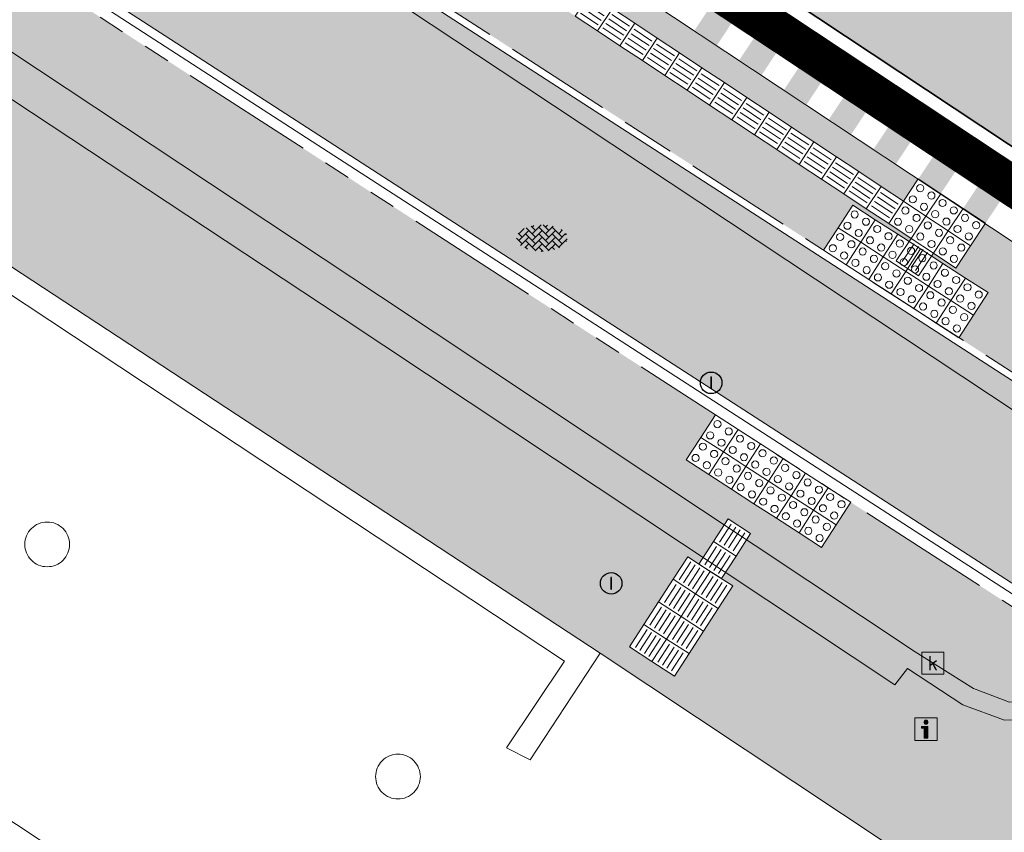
# Model space of a CAD drawing. Header units: metres. Extents: x 187916 to 189411, y 333285 to 334910.
# Tile 123 of 256: x 188312 to 188323, y 334463 to 334472. Entities that reach past the tile are written whole.
import ezdxf
from ezdxf.enums import TextEntityAlignment as Align

# ---------------------------------------------------------------- set-up
doc = ezdxf.new("R2010")
doc.units = ezdxf.units.M
doc.linetypes.add('VH-OPSLUITBAND_100X200', pattern=[16, 8, -2, 4, -2])
doc.linetypes.add('VH-TROTTOIRBAND_180-200', pattern=[20, 10, -2, 2, -2, 2, -2])
for name, color, linetype, lineweight in [('B-ME-IE-MEUBILAIR_WEGMEUBILAIR-S', 253, 'Continuous', 18), ('B-ME-IE-TERREINAFSCHEIDING_KUNSTMATIG_MUUR-G', 253, 'IE-TERREINAFSCHEIDING-KUNSTMATIG-DICHT', 18), ('B-ME-RI-HWA_KOLK-S', 253, 'Continuous', 25), ('B-ME-RI-PUT_INSPECTIE-S', 253, 'Continuous', 25), ('B-ME-VH-KANTOPSLUITING_ACHTERKANTBAND-G', 253, 'Continuous', 18), ('B-ME-VH-VERHARDING_ASFALT-G', 253, 'Continuous', 18), ('B-ME-VH-VERHARDING_BETONSTRAATSTEEN-G', 253, 'Continuous', 18), ('B-ME-VH-VERHARDING_BETONSTRAATSTEEN-S', 253, 'Continuous', 25), ('B-WE-OG-BEBOUWING-GV', 253, 'Continuous', 15), ('B-WE-OG-TERREIN_ERF-GV', 253, 'Continuous', 15), ('N-WE-VH-GOOT_TEGEL-G', 170, 'Continuous', 35), ('N-WE-VH-KANTOPSLUITING_OPSLUITBAND_80X200-G', 30, 'VH-OPSLUITBAND_100X200', 15), ('N-WE-VH-KANTOPSLUITING_PERRONBAND-G', 5, 'VH-TROTTOIRBAND_180-200', 25), ('N-WE-VH-KANTOPSLUITING_RIJWIELPADBAND_4-12 200-G', 94, 'VH-TROTTOIRBAND_180-200', 15), ('N-WE-VH-KANTOPSLUITING_VOORKANTBAND-G', 7, 'Continuous', 15), ('N-WE-VH-KANTVERHARDING_STREKLAAG_BSS-G', 60, 'Continuous', 18), ('N-WE-VH-OPENVERHARDING_TEGEL-G', 7, 'Continuous', 35), ('N-WE-VH-VERHARDING_ASFALT_RIJWEG-A', 251, 'Continuous', 18), ('N-WE-VH-VERHARDING_BETONSTRAATSTEEN-ROOD-A', 11, 'Continuous', 18), ('N-WE-VH-VERHARDING_TEGEL-A', 254, 'Continuous', 5), ('N-WE-VH-VERKEERSTEGEL-S', 7, 'Continuous', 0), ('N-WE-VH-VERKEERSTEGEL_GEEL-S', 40, 'Continuous', 0)]:
    doc.layers.add(name, color=color, linetype=linetype, lineweight=lineweight)
doc.layers.add('N-WE-VH-VERHARDING_STRAATBAKSTEEN_DF-A', color=7, linetype='Continuous', lineweight=18, true_color=0x713a38)
doc.styles.add('NLCS-ISO', font='NLCS-ISO.ttf')
doc.linetypes.add('IE-TERREINAFSCHEIDING-KUNSTMATIG-DICHT', pattern='A,8,-1,[82,NLCS.SHX,S=0.75,R=90,X=0,Y=0],-1', length=10)

# ---------------------------------------------------------------- blocks, each defined once
blk = doc.blocks.new('SRI-KOLK-SO')
at = {"color": 0, "linetype": 'ByBlock', "lineweight": 18}
blk.add_lwpolyline([(-1.125, -1.125), (1.125, -1.125), (1.125, 1.125), (-1.125, 1.125)], close=True, dxfattribs=at)
at = {"color": 0, "linetype": 'ByBlock', "lineweight": 18, "style": 'NLCS-ISO'}
blk.add_text('k', height=1.5, dxfattribs=at).set_placement((0, 0), align=Align.MIDDLE_CENTER)
blk = doc.blocks.new('SRI-PUT_INSPECTIE-SO')
blk.add_circle((0, -7.105427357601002e-14), 1.999999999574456)
at = {"style": 'NLCS-ISO'}
blk.add_text('I', height=2.5, dxfattribs=at).set_placement((-0.002795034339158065, -0.007140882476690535), align=Align.MIDDLE_CENTER)
blk = doc.blocks.new('SIE-WEG_VERKEERSBORD_INFORMATIE-SO')
at = {"linetype": 'ByBlock', "lineweight": 18}
h = blk.add_hatch(color=0, dxfattribs=at)
h.dxf.hatch_style = 1
h.paths.add_polyline_path([(0.31640625, 0.4893749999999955), (-0.8226562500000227, 0.4893749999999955), (-0.8226562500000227, 0.1940624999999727), (-0.31640625, 0.1940624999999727), (-0.31640625, -1.620000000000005), (0.31640625, -1.620000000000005)])
h = blk.add_hatch(color=0, dxfattribs=at)
h.dxf.hatch_style = 1
edge = h.paths.add_edge_path()
edge.add_arc((0, 1.246607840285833), 0.3733921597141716, 0, 360)
at = {"color": 0, "linetype": 'ByBlock', "lineweight": 18}
for points in [[(-2, -2), (2, -2), (2, 2), (-2, 2)], [(0.31640625, 0.4893749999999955), (-0.8226562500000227, 0.4893749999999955), (-0.8226562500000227, 0.1940624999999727), (-0.31640625, 0.1940624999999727), (-0.31640625, -1.620000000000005), (0.31640625, -1.620000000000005)]]:
    blk.add_lwpolyline(points, close=True, dxfattribs=at)
blk.add_circle((0, 1.246607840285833), 0.3733921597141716, dxfattribs=at)
blk = doc.blocks.new('SVH-BSS_KEIFORMAAT_KEPER-SO')
at = {"ltscale": 0.1}
for p, q in [((-2.477046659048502, 2.477046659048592), (-1.484924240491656, 1.484924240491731)), ((-2.227386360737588, 0.7424621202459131), (-0.2128896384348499, 2.756958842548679)), ((-2.227386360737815, 2.227386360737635), (-1.846044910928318, 2.608727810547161)), ((-0.7424621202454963, 2.227386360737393), (1.484924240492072, -2.321476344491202e-13)), ((0.2160084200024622, 2.753840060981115), (1.484924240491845, 1.484924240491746)), ((0.742462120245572, 2.227386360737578), (1.196639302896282, 2.681563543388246)), ((0.7424621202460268, 0.7424621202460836), (2.445993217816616, 2.445993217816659)), ((2.227386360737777, 2.22738636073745), (4.454772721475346, -1.753042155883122e-13)), ((-5.336050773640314, 0.881278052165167), (-4.454772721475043, -7.582823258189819e-14)), ((-5.197234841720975, 0.7424621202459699), (-4.025666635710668, 1.914030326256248)), ((-5.197234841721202, -0.7424621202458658), (-2.969848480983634, 1.48492424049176)), ((-4.812064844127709, -1.842216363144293), (-2.969848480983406, 3.785860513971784e-14)), ((-4.564991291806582, 1.595142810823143), (-4.454772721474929, 1.484924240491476)), ((-3.712310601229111, 0.7424621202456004), (-1.484924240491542, -1.484924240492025)), ((-3.597206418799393, 2.112282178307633), (-1.484924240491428, -2.747801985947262e-13)), ((-2.227386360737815, -0.7424621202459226), (-2.463584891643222e-13, 1.484924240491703)), ((-2.227386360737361, -2.227386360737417), (2.083888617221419e-13, 2.083888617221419e-13)), ((-0.7424621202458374, 0.7424621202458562), (1.484924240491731, -1.48492424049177)), ((0.7424621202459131, -0.7424621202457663), (2.969848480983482, 1.48492424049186)), ((0.7424621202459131, -2.227386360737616), (2.969848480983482, 9.43689570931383e-15)), ((2.227386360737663, 0.7424621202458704), (4.454772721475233, -1.484924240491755)), ((3.7123106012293, 0.7424621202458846), (4.50164561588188, 1.531797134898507)), ((3.7123106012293, -0.7424621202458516), (5.246882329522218, 0.7921096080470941)), ((4.221158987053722, 1.718537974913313), (4.45477272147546, 1.484924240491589)), ((5.197234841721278, 0.7424621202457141), (5.392160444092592, 0.5475365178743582)), ((-5.734817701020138, -0.2048792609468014), (-4.454772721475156, -1.484924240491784)), ((-3.894231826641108, -2.40930758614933), (-2.969848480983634, -1.484924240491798)), ((-3.712310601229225, -0.742462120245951), (-1.484924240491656, -2.969848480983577)), ((-1.594092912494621, -3.079017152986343), (9.470202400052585e-14, -1.484924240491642)), ((-0.74246212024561, -0.74246212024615), (1.484924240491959, -2.969848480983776)), ((1.364972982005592, -3.089799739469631), (2.969848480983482, -1.484924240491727)), ((2.227386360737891, -0.7424621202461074), (3.843627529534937, -2.358703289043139)), ((3.712310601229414, -2.227386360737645), (5.574234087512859, -0.3654628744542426)), ((5.197234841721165, -0.7424621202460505), (5.40549668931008, -0.950723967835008)), ((-3.712310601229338, -2.227386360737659), (-3.270758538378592, -2.668938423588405)), ((-0.7424621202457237, -2.227386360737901), (0.2141389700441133, -3.18398745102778)), ((-0.2171522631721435, -3.18700074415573), (9.470202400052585e-14, -2.969848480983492)), ((2.22738636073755, -2.227386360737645), (2.78091825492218, -2.780918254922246))]:
    blk.add_line(p, q, dxfattribs=at)
at = {"style": 'NLCS-ISO'}
blk.add_attdef('FORMAAT', text='', height=1.8, dxfattribs=at).set_placement((-5.834817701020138, -0.2150483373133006), align=Align.MIDDLE_RIGHT)
blk.add_attdef('KLEUR', text='', height=1.8, dxfattribs=at).set_placement((5.824648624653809, -0.2150483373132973), align=Align.MIDDLE_LEFT)
at = {"style": 'NLCS-ISO', "flags": 1}
blk.add_attdef('FUNCTIE', text='', height=1.8, dxfattribs=at).set_placement((0.1159930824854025, -3.584775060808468), align=Align.MIDDLE_CENTER)
blk = doc.blocks.new('DTM')
at = {"layer": 'B-ME-IE-TERREINAFSCHEIDING_KUNSTMATIG_MUUR-G', "ltscale": 0.2, "flags": 128}
for points in [[(188318.8050000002, 334465.2289999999), (188311.7459999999, 334469.8569999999)], [(188311.869, 334469.4600000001), (188318.406, 334465.1379999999)], [(188318.0230000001, 334464.0370000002), (188318.8050000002, 334465.2290000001)], [(188318.406, 334465.138), (188317.758, 334464.1720000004)], [(188317.7579999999, 334464.1720000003), (188318.0230000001, 334464.0370000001)]]:
    blk.add_lwpolyline(points, dxfattribs=at)
at = {"layer": 'B-ME-VH-KANTOPSLUITING_ACHTERKANTBAND-G', "ltscale": 0.2, "flags": 128}
blk.add_lwpolyline([(188365.5469999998, 334434.6830000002), (188362.162, 334438.344), (188358.5249999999, 334441.9240000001), (188354.8799999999, 334445.2239999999), (188351.108, 334448.4199999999), (188347.2519999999, 334451.4750000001), (188343.8790000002, 334453.9109999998), (188336.9369999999, 334458.5529999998), (188327.2310000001, 334465.0079999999), (188326.8799999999, 334465.0989999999), (188326.5600000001, 334465.085), (188323.79, 334464.4909999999), (188323.321, 334464.4810000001), (188322.8569999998, 334464.6499999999), (188322.2379999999, 334465.0559999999), (188322.0970000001, 334464.875), (188315.9109999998, 334468.9810000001), (188307.4819999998, 334474.5529999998), (188299.1310000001, 334480.128), (188292.6919999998, 334484.406), (188292.7859999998, 334484.5929999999), (188289.608, 334489.1060000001), (188288.102, 334490.4870000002), (188285.804, 334491.4010000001)], dxfattribs=at)
at = {"layer": 'B-ME-VH-VERHARDING_ASFALT-G', "ltscale": 0.2, "flags": 128}
blk.add_lwpolyline([(188365.8310000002, 334434.9040000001), (188362.4240000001, 334438.5660000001), (188358.7820000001, 334442.1919999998), (188355.122, 334445.5129999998), (188351.3709999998, 334448.6919999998), (188347.4890000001, 334451.7459999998), (188344.0750000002, 334454.2029999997), (188337.1290000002, 334458.8369999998), (188327.4070000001, 334465.2999999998), (188317.952, 334471.5660000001), (188309.423, 334477.2089999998), (188300.8539999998, 334482.8829999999), (188294.4679999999, 334487.122), (188288.5869999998, 334490.9939999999), (188288.3840000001, 334490.7209999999), (188285.8999999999, 334491.7480000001), (188283.2439999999, 334491.7769999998), (188280.46, 334490.5949999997), (188278.2579999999, 334488.068), (188277.4100000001, 334486.8220000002), (188269.0490000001, 334474.3229999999), (188266.6150000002, 334470.9390000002)], dxfattribs=at)
at = {"layer": 'B-ME-VH-VERHARDING_BETONSTRAATSTEEN-G', "ltscale": 0.2, "flags": 128}
for points in [[(188365.6949999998, 334434.801), (188362.3050000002, 334438.4699999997), (188358.6469999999, 334442.0899999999), (188355.0150000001, 334445.3939999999), (188351.2570000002, 334448.5410000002), (188347.3930000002, 334451.6320000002), (188343.98, 334454.0830000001), (188337.037, 334458.7239999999), (188327.3319999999, 334465.162), (188326.9160000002, 334465.3119999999), (188326.486, 334465.2919999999), (188323.7170000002, 334464.719), (188323.3790000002, 334464.679), (188322.9739999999, 334464.8339999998), (188322.3220000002, 334465.2439999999), (188316.3480000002, 334469.213), (188307.7429999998, 334474.9180000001), (188299.352, 334480.497), (188292.9279999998, 334484.767), (188289.7919999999, 334489.236), (188288.2349999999, 334490.6400000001), (188285.8650000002, 334491.6179999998)], [(188324.764, 334461.27), (188318.8049999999, 334465.229)]]:
    blk.add_lwpolyline(points, dxfattribs=at)
at = {"layer": 'B-WE-OG-BEBOUWING-GV', "ltscale": 0.2, "flags": 128}
blk.add_lwpolyline([(188303.258, 334412.309), (188321.976, 334439.277), (188323.074, 334438.622), (188326.99, 334444.115), (188323.435, 334446.45), (188327.697, 334453.099), (188326.811, 334453.628), (188325.786, 334454.324), (188327.291, 334456.672), (188323.629, 334459.143), (188322.13, 334456.792), (188321.796, 334457.013), (188321.228, 334456.154), (188313.874, 334461.024), (188314.443, 334461.883), (188291.53, 334477.055), (188291.684, 334477.298), (188290.785, 334477.897), (188290.74, 334477.927), (188290.624, 334478.005), (188285.865, 334481.179), (188285.643, 334480.848), (188285.569, 334480.737), (188285.5645937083, 334480.7304109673)], dxfattribs=at)
for points in [[(188312.626, 334466.693, 0.1988666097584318), (188312.449, 334466.62)], [(188312.803, 334466.62, 0.1988666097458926), (188312.626, 334466.693)], [(188312.449, 334466.62, 0.1988666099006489), (188312.376, 334466.443)], [(188312.876, 334466.443, 0.1988666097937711), (188312.803, 334466.62)], [(188312.376, 334466.443, 0.1988666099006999), (188312.449, 334466.266)], [(188312.803, 334466.266, 0.1988666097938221), (188312.876, 334466.443)], [(188312.449, 334466.266, 0.198866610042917), (188312.626, 334466.193)], [(188312.626, 334466.193, 0.1988666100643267), (188312.803, 334466.266)], [(188316.368, 334464.026, 0.1988666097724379), (188316.295, 334463.849)], [(188316.545, 334464.099, 0.1988666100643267), (188316.368, 334464.026)], [(188316.722, 334464.026, 0.198866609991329), (188316.545, 334464.099)], [(188316.795, 334463.849, 0.1988666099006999), (188316.722, 334464.026)], [(188316.295, 334463.849, 0.1988666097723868), (188316.368, 334463.672)], [(188316.722, 334463.672, 0.1988666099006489), (188316.795, 334463.849)], [(188316.368, 334463.672, 0.1988666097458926), (188316.545, 334463.599)], [(188316.545, 334463.599, 0.1988666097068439), (188316.722, 334463.672)]]:
    blk.add_lwpolyline(points, format="xyb", dxfattribs=at)
at = {"layer": 'B-WE-OG-TERREIN_ERF-GV', "ltscale": 0.2, "flags": 128}
blk.add_lwpolyline([(188293.1892655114, 334481.7251247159), (188290.624, 334478.005), (188290.74, 334477.927), (188290.785, 334477.897), (188291.684, 334477.298), (188291.53, 334477.055), (188314.443, 334461.883), (188313.874, 334461.024), (188321.228, 334456.154), (188321.796, 334457.013), (188322.13, 334456.792), (188323.629, 334459.143), (188327.291, 334456.672), (188325.786, 334454.324), (188326.811, 334453.628), (188327.697, 334453.099), (188328.9414141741, 334454.9386803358)], dxfattribs=at)
for points in [[(188312.449, 334466.62, -0.1988666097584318), (188312.626, 334466.693)], [(188312.626, 334466.693, -0.1988666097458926), (188312.803, 334466.62)], [(188312.376, 334466.443, -0.1988666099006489), (188312.449, 334466.62)], [(188312.803, 334466.62, -0.1988666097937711), (188312.876, 334466.443)], [(188312.449, 334466.266, -0.1988666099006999), (188312.376, 334466.443)], [(188312.876, 334466.443, -0.1988666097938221), (188312.803, 334466.266)], [(188312.626, 334466.193, -0.198866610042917), (188312.449, 334466.266)], [(188312.803, 334466.266, -0.1988666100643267), (188312.626, 334466.193)], [(188316.295, 334463.849, -0.1988666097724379), (188316.368, 334464.026)], [(188316.368, 334464.026, -0.1988666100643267), (188316.545, 334464.099)], [(188316.545, 334464.099, -0.198866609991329), (188316.722, 334464.026)], [(188316.722, 334464.026, -0.1988666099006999), (188316.795, 334463.849)], [(188316.368, 334463.672, -0.1988666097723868), (188316.295, 334463.849)], [(188316.795, 334463.849, -0.1988666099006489), (188316.722, 334463.672)], [(188316.545, 334463.599, -0.1988666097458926), (188316.368, 334463.672)], [(188316.722, 334463.672, -0.1988666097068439), (188316.545, 334463.599)]]:
    blk.add_lwpolyline(points, format="xyb", dxfattribs=at)
at = {"layer": 'B-ME-IE-MEUBILAIR_WEGMEUBILAIR-S', "xscale": 0.0625, "yscale": 0.0625, "zscale": 0.0625}
blk.add_blockref('SIE-WEG_VERKEERSBORD_INFORMATIE-SO', (188322.444, 334464.379), dxfattribs=at)
at = {"layer": 'B-ME-RI-HWA_KOLK-S', "xscale": 0.11, "yscale": 0.11, "zscale": 0.11}
blk.add_blockref('SRI-KOLK-SO', (188322.521, 334465.116), dxfattribs=at)
at = {"layer": 'B-ME-RI-PUT_INSPECTIE-S', "xscale": 0.06, "yscale": 0.06, "zscale": 0.06250000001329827}
for p in [(188320.044, 334468.248), (188318.927, 334466.008)]:
    blk.add_blockref('SRI-PUT_INSPECTIE-SO', p, dxfattribs=at)
at = {"layer": 'B-ME-VH-VERHARDING_BETONSTRAATSTEEN-S', "xscale": 0.05, "yscale": 0.05, "zscale": 0.05}
blk.add_blockref('SVH-BSS_KEIFORMAAT_KEPER-SO', (188318.156, 334469.875), dxfattribs=at)
blk = doc.blocks.new('SVH-VERKEERSTEGEL_300X300_GELEIDETEGEL')
blk.add_lwpolyline([(-0.15, 5.551115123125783e-17), (0.15, 5.551115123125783e-17), (0.15, -0.3), (-0.15, -0.3)], close=True)
at = {"lineweight": 0, "flags": 128}
for points in [[(0.12, -0.05999999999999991), (-0.1200000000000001, -0.05999999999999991)], [(0.12, -0.1199999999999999), (-0.1200000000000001, -0.1199999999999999)], [(0.12, -0.1799999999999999), (-0.1200000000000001, -0.1799999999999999)], [(0.12, -0.2399999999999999), (-0.12, -0.2399999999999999)]]:
    blk.add_lwpolyline(points, dxfattribs=at)
blk = doc.blocks.new('SVH-VERKEERSTEGEL_300X300_NOPPENTEGEL')
blk.add_lwpolyline([(-0.15, 5.551115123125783e-17), (0.15, 5.551115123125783e-17), (0.15, -0.3), (-0.15, -0.3)], close=True)
at = {"lineweight": 0}
for centre in [(-0.07499999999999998, -0.07499999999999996), (0.07499999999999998, -0.07499999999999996), (-0.07499999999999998, -0.225), (0.07499999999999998, -0.225)]:
    blk.add_circle(centre, 0.04, dxfattribs=at)
blk = doc.blocks.new('SVH-VERKEERSTEGEL_300X300_NOPPENTEGEL geel')
at = {"lineweight": 0}
for centre in [(188243.1531753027, 334532.2392686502), (188243.0717068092, 334532.1133207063), (188243.2791232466, 334532.1578001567), (188243.1976547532, 334532.0318522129)]:
    blk.add_circle(centre, 0.04, dxfattribs=at)
blk.add_3dface([(188242.9679985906, 334532.091080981), (188243.2198944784, 334531.9281439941), (188243.3828314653, 334532.180039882), (188243.1309355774, 334532.3429768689)])
blk = doc.blocks.new('ontwerp Wilhelmina- & Engelenkampstraat')
at = {"layer": 'N-WE-VH-OPENVERHARDING_TEGEL-G', "linetype": 'Continuous'}
h = blk.add_hatch(color=256, dxfattribs=at)
h.dxf.hatch_style = 1
h.paths.add_polyline_path([(188319.8595639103, 334472.1862528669), (188320.1095183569, 334472.0203529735), (188320.2754182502, 334472.2703074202), (188320.0254638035, 334472.4362073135)])
h = blk.add_hatch(color=256, dxfattribs=at)
h.dxf.hatch_style = 1
h.paths.add_polyline_path([(188320.3598496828, 334471.8550216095), (188320.6098041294, 334471.6891217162), (188320.7757040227, 334471.9390761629), (188320.525749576, 334472.1049760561)])
h = blk.add_hatch(color=256, dxfattribs=at)
h.dxf.hatch_style = 1
h.paths.add_polyline_path([(188320.8602788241, 334471.5236951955), (188321.1102332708, 334471.3577953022), (188321.2761331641, 334471.6077497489), (188321.0261787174, 334471.7736496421)])
h = blk.add_hatch(color=256, dxfattribs=at)
h.dxf.hatch_style = 1
h.paths.add_polyline_path([(188321.3605645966, 334471.1924639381), (188321.6105190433, 334471.0265640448), (188321.7764189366, 334471.2765184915), (188321.5264644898, 334471.4424183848)])
h = blk.add_hatch(color=256, dxfattribs=at)
h.dxf.hatch_style = 1
h.paths.add_polyline_path([(188321.8607496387, 334470.8612993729), (188322.1107040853, 334470.6953994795), (188322.2766039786, 334470.9453539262), (188322.0266495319, 334471.1112538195)])
h = blk.add_hatch(color=256, dxfattribs=at)
h.dxf.hatch_style = 1
h.paths.add_polyline_path([(188322.3610353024, 334470.5300679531), (188322.6109897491, 334470.3641680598), (188322.7768896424, 334470.6141225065), (188322.5269351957, 334470.7800223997)])
h = blk.add_hatch(color=256, dxfattribs=at)
h.dxf.hatch_style = 1
h.paths.add_polyline_path([(188322.8613040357, 334470.1988109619), (188323.1112584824, 334470.0329110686), (188323.2771583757, 334470.2828655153), (188323.0272039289, 334470.4487654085)])
at = {"layer": 'N-WE-VH-VERHARDING_ASFALT_RIJWEG-A', "transparency": 33554610}
h = blk.add_hatch(color=256, dxfattribs=at)
h.dxf.hatch_style = 1
edge = h.paths.add_edge_path()
edge.add_line((188163.8208333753, 334580.6406240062), (188159.2952212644, 334575.7984076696))
edge.add_line((188159.2952212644, 334575.7984076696), (188174.5957356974, 334565.9704214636))
edge.add_line((188174.5957356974, 334565.9704214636), (188208.8839609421, 334543.8760752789))
edge.add_arc((188265.1432202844, 334630.8183515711), 103.5570551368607, 237.0935993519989, 239.2286548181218)
edge.add_arc((189667.3076695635, 336961.7811804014), 2823.749582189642, 238.9808935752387, 239.4819934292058)
edge.add_line((188233.3818636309, 334529.2067239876), (188237.2558465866, 334526.9002472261))
edge.add_arc((188172.8948845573, 334415.8189779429), 128.3798341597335, 56.614742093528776, 59.911814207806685, ccw=False)
edge.add_arc((188228.9109722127, 334498.8883011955), 28.21409776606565, 55.4845922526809, 58.773180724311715, ccw=False)
edge.add_line((188244.8978654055, 334522.1359797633), (188270.2099100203, 334505.7794106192))
edge.add_arc((188264.7010883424, 334497.2544241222), 10.15000054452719, 13.737900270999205, 57.129572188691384, ccw=False)
edge.add_line((188274.5607201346, 334499.6648539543), (188285.3916733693, 334492.8307818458))
edge.add_arc((188287.0274187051, 334482.813442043), 10.15001278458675, 56.479027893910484, 99.27405743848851, ccw=False)
edge.add_line((188292.6326838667, 334491.2753426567), (188328.2332900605, 334467.6895627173))
edge.add_arc((188166.0016867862, 334216.8707131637), 298.7125514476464, 47.8039201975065, 57.10489379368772, ccw=False)
edge.add_arc((188346.5713980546, 334415.6696875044), 30.15000000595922, 31.86626050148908, 48.27499196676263, ccw=False)
edge.add_arc((188363.5941228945, 334425.9773084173), 10.25375049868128, 32.663466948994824, 33.16756871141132, ccw=False)
edge.add_arc((188363.7680247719, 334425.9005759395), 10.15000001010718, 9.405490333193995, 33.55795590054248, ccw=False)
edge.add_arc((188373.1107148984, 334427.4481680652), 0.680000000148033, -65.24652159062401, 9.405490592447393, ccw=False)
edge.add_line((188373.39544101, 334426.8306479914), (188373.3535042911, 334426.8064665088))
edge.add_line((188373.3535042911, 334426.8064665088), (188373.0122377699, 334426.6096859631))
edge.add_arc((188366.2889411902, 334422.7187079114), 7.76803881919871, 0.9923180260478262, 30.05928364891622, ccw=False)
edge.add_line((188374.0558150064, 334422.853237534), (188385.6760825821, 334436.9428109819))
edge.add_arc((188384.9421657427, 334443.9042308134), 6.99999999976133, 238.676415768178, 276.0182515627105, ccw=False)
edge.add_line((188381.3030702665, 334437.9245164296), (188374.3090535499, 334441.7971089))
edge.add_line((188374.3090535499, 334441.7971089), (188374.1759859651, 334441.5785117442))
edge.add_arc((188373.7240602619, 334441.8357337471), 0.5199999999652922, 236.9865645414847, 330.35281892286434, ccw=False)
edge.add_arc((188428.1308333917, 334525.1050683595), 99.98797832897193, 235.55122826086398, 236.8408409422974, ccw=False)
edge.add_arc((188411.6700745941, 334501.8726051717), 71.51970141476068, 233.64609065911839, 235.89746209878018, ccw=False)
edge.add_arc((188411.670100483, 334501.8726410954), 71.51974569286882, 233.2495609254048, 233.64609101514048, ccw=False)
edge.add_arc((188457.7549952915, 334568.1260296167), 152.2034652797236, 230.5042180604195, 234.2720138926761, ccw=False)
edge.add_arc((188166.9569656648, 334218.1136175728), 302.8501405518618, 50.16648870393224, 50.26164584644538)
edge.add_arc((188166.9570554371, 334218.113725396), 302.8500002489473, 50.26164586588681, 51.22502147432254)
edge.add_arc((188166.9539407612, 334218.1098417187), 302.854978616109, 51.22502222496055, 51.3192961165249)
edge.add_arc((188167.7827901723, 334219.1716967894), 301.508037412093, 51.31614081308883, 52.74067650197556)
edge.add_arc((188166.9798580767, 334218.1437757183), 302.8122778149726, 52.73751119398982, 52.83170123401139)
edge.add_arc((188166.9570555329, 334218.113725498), 302.8500001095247, 52.83169831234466, 54.43051335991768)
edge.add_arc((188166.9767697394, 334218.1413522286), 302.8160606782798, 54.43050684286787, 54.52539666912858)
edge.add_arc((188160.6555547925, 334209.0669401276), 313.8745045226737, 54.54701659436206, 57.10245107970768)
edge.add_line((188331.1328921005, 334472.609502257), (188320.0936543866, 334479.922007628))
edge.add_arc((188323.4852573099, 334485.0441346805), 6.143220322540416, 221.5045135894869, 236.48957065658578, ccw=False)
edge.add_arc((188319.5511004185, 334481.5629375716), 0.8899999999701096, 137.6692106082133, 221.5046791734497, ccw=False)
edge.add_line((188318.8931507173, 334482.1622723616), (188319.2594146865, 334482.6371719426))
edge.add_line((188319.2594146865, 334482.6371719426), (188319.2912123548, 334482.6784009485))
edge.add_arc((188340.6890844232, 334510.7641414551), 35.30832407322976, 218.5773896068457, 232.6970680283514, ccw=False)
edge.add_arc((188279.0883320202, 334513.8429033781), 42.25714136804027, 321.20296164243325, 323.56659149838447, ccw=False)
edge.add_arc((188310.4726214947, 334488.8679822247), 2.15802668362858, 242.7824537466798, 315.8976350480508, ccw=False)
edge.add_line((188309.4856042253, 334486.9489001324), (188295.3438852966, 334496.3165348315))
edge.add_line((188295.3438852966, 334496.3165348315), (188286.6449701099, 334501.9456440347))
edge.add_line((188286.6449701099, 334501.9456440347), (188245.2759046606, 334528.678213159))
edge.add_arc((188189.2378963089, 334441.9585258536), 103.2500002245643, 57.12957376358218, 59.23144345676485)
edge.add_line((188242.0576432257, 334530.6751358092), (188236.73552821, 334533.8437957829))
edge.add_arc((182886.7756591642, 325560.3118348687), 10447.31288197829, 59.19688513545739, 59.33512800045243)
edge.add_line((188215.0687000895, 334546.7260098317), (188212.1448451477, 334548.5376449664))
edge.add_line((188212.1448451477, 334548.5376449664), (188202.8877957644, 334554.5207101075))
edge.add_line((188202.8877957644, 334554.5207101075), (188173.134058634, 334573.6931625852))
edge.add_line((188173.134058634, 334573.6931625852), (188171.667712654, 334574.6976989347))
edge.add_arc((188421.3357456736, 334919.3221964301), 425.5586575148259, 233.19857496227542, 234.07802403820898, ccw=False)
edge.add_line((188166.4075921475, 334578.5703695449), (188163.8279358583, 334580.6347157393))
edge.add_line((188163.8279358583, 334580.6347157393), (188163.8208333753, 334580.6406240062))
at = {"layer": 'N-WE-VH-VERHARDING_BETONSTRAATSTEEN-ROOD-A', "transparency": 33554610}
h = blk.add_hatch(color=11, dxfattribs=at)
h.dxf.hatch_style = 1
edge = h.paths.add_edge_path()
edge.add_arc((188287.0873413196, 334492.3325988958), 0.4999999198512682, 89.4604918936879, 237.1660866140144)
edge.add_line((188286.8162385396, 334491.9124760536), (188287.4732324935, 334491.4888089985))
edge.add_line((188287.4732324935, 334491.4888089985), (188326.1999030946, 334466.467516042))
edge.add_arc((188328.9133198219, 334470.6672028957), 5.000000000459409, 237.1335067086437, 257.1295737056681)
edge.add_line((188327.7995850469, 334465.7928214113), (188329.3999602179, 334465.4271558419))
edge.add_line((188329.3999602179, 334465.4271558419), (188330.1889834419, 334465.2468739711))
edge.add_arc((188329.0752486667, 334460.3724924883), 4.999999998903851, 56.185788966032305, 77.12957369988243, ccw=False)
edge.add_arc((188165.8043660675, 334216.6121695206), 298.387927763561, 50.349627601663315, 56.185788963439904, ccw=False)
edge.add_line((188356.2060462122, 334446.3567138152), (188356.3597908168, 334446.2287974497))
edge.add_line((188356.3597908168, 334446.2287974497), (188356.5904077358, 334446.036922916))
edge.add_line((188356.5904077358, 334446.036922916), (188361.8286426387, 334441.6786827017))
edge.add_arc((188344.5599340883, 334420.9231604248), 26.99999999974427, 32.82142776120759, 50.23935769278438, ccw=False)
edge.add_line((188367.2497608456, 334435.55776878), (188372.6310091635, 334427.2145614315))
edge.add_arc((188365.9080979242, 334422.8783806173), 7.999999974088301, 32.366189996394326, 32.82143265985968, ccw=False)
edge.add_arc((188373.1107148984, 334427.4481680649), 0.5299999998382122, 212.8069930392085, 294.0608400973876)
edge.add_line((188373.3267993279, 334426.9642181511), (188371.2876340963, 334425.7883980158))
edge.add_arc((188366.0797314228, 334422.6122753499), 6.100000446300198, 31.37759433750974, 32.82160199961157)
edge.add_line((188371.2059418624, 334425.9186286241), (188371.0684963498, 334426.1317258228))
edge.add_line((188371.0684963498, 334426.1317258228), (188367.8735351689, 334431.0852656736))
edge.add_line((188367.8735351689, 334431.0852656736), (188367.3315126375, 334431.9256296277))
edge.add_line((188367.3315126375, 334431.9256296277), (188365.6530693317, 334434.527925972))
edge.add_arc((188344.5599340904, 334420.9231604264), 25.09999999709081, 32.8214277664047, 50.23935769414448)
edge.add_line((188360.6134372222, 334440.2181089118), (188355.3752028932, 334444.5763486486))
edge.add_line((188355.3752028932, 334444.5763486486), (188354.9937284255, 334444.8937423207))
edge.add_arc((188165.804366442, 334216.612169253), 296.4879277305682, 50.34960901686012, 56.18589385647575)
edge.add_arc((188329.0752486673, 334460.3724924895), 3.099999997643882, 56.19581256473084, 77.12957356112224)
edge.add_line((188329.7657642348, 334463.3946090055), (188328.9767409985, 334463.5748908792))
edge.add_line((188328.9767409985, 334463.5748908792), (188327.3763658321, 334463.9405564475))
edge.add_arc((188328.9133198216, 334470.6672028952), 6.899999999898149, 237.12957376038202, 257.1295737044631, ccw=False)
edge.add_line((188325.1684069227, 334464.8718920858), (188285.1815984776, 334490.7112507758))
edge.add_arc((188282.9563611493, 334487.2676597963), 4.100000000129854, 57.12958659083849, 115.9107108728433)
edge.add_arc((188286.997890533, 334482.8330201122), 9.999999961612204, 89.46050176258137, 125.6837323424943, ccw=False)
at = {"layer": 'N-WE-VH-VERHARDING_STRAATBAKSTEEN_DF-A', "transparency": 33554610}
h = blk.add_hatch(color=256, dxfattribs=at)
h.dxf.hatch_style = 1
h.paths.add_polyline_path([(188284.1330462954, 334488.811214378), (188284.2981217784, 334489.0617140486), (188295.4171145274, 334481.7344664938), (188295.2520390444, 334481.4839668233)], flags=16)
h.paths.add_polyline_path([(188308.8714506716, 334473.7122685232), (188308.9974333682, 334473.6308537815), (188309.1602628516, 334473.8828191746), (188309.4122282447, 334473.7199896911), (188309.2493987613, 334473.468024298), (188309.3753814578, 334473.3866095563), (188308.724063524, 334472.3787479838), (188308.2201327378, 334472.7044069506)], flags=16)
edge = h.paths.add_edge_path()
edge.add_line((188321.0312905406, 334466.5688906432), (188321.0313145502, 334466.5689278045))
edge.add_line((188321.0313145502, 334466.5689278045), (188320.0185457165, 334467.2233396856))
edge.add_line((188320.0185457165, 334467.2233396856), (188320.2335365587, 334466.7272126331))
edge.add_line((188320.2335365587, 334466.7272126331), (188320.4853615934, 334466.5644738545))
edge.add_line((188320.4853615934, 334466.5644738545), (188320.1597026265, 334466.0605430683))
edge.add_line((188320.1597026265, 334466.0605430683), (188320.2856853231, 334465.9791283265))
edge.add_line((188320.2856853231, 334465.9791283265), (188319.6343673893, 334464.971266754))
edge.add_line((188319.6343673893, 334464.971266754), (188319.130436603, 334465.2969257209))
edge.add_line((188319.130436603, 334465.2969257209), (188319.7817545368, 334466.3047872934))
edge.add_line((188319.7817545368, 334466.3047872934), (188319.9077372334, 334466.2233725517))
edge.add_line((188319.9077372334, 334466.2233725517), (188320.2333962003, 334466.7273033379))
edge.add_line((188320.2333962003, 334466.7273033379), (188320.0183033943, 334467.2234962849))
edge.add_line((188320.0183033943, 334467.2234962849), (188319.7663213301, 334467.3862999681))
edge.add_line((188319.7663213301, 334467.3862999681), (188320.0919286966, 334467.8902640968))
edge.add_line((188320.0919286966, 334467.8902640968), (188310.5306296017, 334474.0689244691))
edge.add_line((188310.5306296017, 334474.0689244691), (188310.2050212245, 334473.5649587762))
edge.add_line((188310.2050212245, 334473.5649587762), (188308.693128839, 334474.5417808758))
edge.add_line((188308.693128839, 334474.5417808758), (188309.0260371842, 334475.0117930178))
edge.add_line((188309.0260371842, 334475.0117930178), (188291.5682727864, 334486.3222646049))
edge.add_line((188291.5682727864, 334486.3222646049), (188286.5076469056, 334489.5924262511))
edge.add_line((188286.5076469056, 334489.5924262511), (188286.4236568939, 334489.646700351))
edge.add_line((188286.4236568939, 334489.646700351), (188285.70831752, 334490.0137011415))
edge.add_line((188285.70831752, 334490.0137011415), (188285.6243275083, 334490.0679752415))
edge.add_line((188285.6243275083, 334490.0679752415), (188285.0187761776, 334490.4592807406))
edge.add_arc((188282.949694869, 334487.237582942), 3.828894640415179, 57.29007615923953, 138.1336448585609)
edge.add_line((188280.0983033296, 334489.7929694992), (188279.6025726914, 334489.2486366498))
edge.add_line((188279.6025726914, 334489.2486366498), (188282.5856989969, 334487.2809448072))
edge.add_line((188282.5856989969, 334487.2809448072), (188283.6747590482, 334488.9335777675))
edge.add_line((188283.6747590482, 334488.9335777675), (188283.9252587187, 334488.7685022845))
edge.add_line((188283.9252587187, 334488.7685022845), (188283.4300322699, 334488.017003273))
edge.add_line((188283.4300322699, 334488.017003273), (188282.8361270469, 334487.1157606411))
edge.add_line((188282.8361270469, 334487.1157606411), (188292.507508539, 334480.7364469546))
edge.add_line((188292.507508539, 334480.7364469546), (188293.1892655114, 334481.7251247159))
edge.add_line((188293.1892655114, 334481.7251247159), (188293.2170000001, 334481.7060000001))
edge.add_line((188293.2170000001, 334481.7060000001), (188293.4199999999, 334481.9730000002))
edge.add_line((188293.4199999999, 334481.9730000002), (188302.4120000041, 334476.0640000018))
edge.add_line((188302.4120000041, 334476.0640000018), (188310.2769999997, 334470.8539999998))
edge.add_line((188310.2769999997, 334470.8539999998), (188311.7459999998, 334469.8569999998))
edge.add_line((188311.7459999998, 334469.8569999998), (188318.8050000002, 334465.2289999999))
edge.add_line((188318.8050000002, 334465.2289999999), (188324.764, 334461.27))
edge.add_line((188324.764, 334461.27), (188330.574, 334457.4529999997))
edge.add_line((188330.574, 334457.4529999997), (188333.0338010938, 334461.1709581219))
edge.add_line((188333.0338010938, 334461.1709581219), (188330.677973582, 334462.7653303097))
edge.add_arc((188329.0752486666, 334460.3724924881), 2.879999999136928, 56.18578896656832, 77.12957370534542)
edge.add_line((188329.7167598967, 334463.180136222), (188327.3273615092, 334463.7260836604))
edge.add_arc((188328.9133198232, 334470.6672028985), 7.120000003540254, 237.1295737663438, 257.1295737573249, ccw=False)
edge.add_line((188325.049003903, 334464.6871140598), (188321.6037785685, 334466.9133762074))
edge.add_line((188321.6037785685, 334466.9133762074), (188321.2781470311, 334466.409374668))
edge.add_line((188321.2781470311, 334466.409374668), (188321.0312905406, 334466.5688906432))
at = {"layer": 'N-WE-VH-VERHARDING_TEGEL-A', "transparency": 33554610}
h = blk.add_hatch(color=256, dxfattribs=at)
h.dxf.hatch_style = 1
h.paths.add_polyline_path([(188312.1014954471, 334477.317429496), (188311.9358669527, 334477.0672951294), (188314.9379989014, 334475.0796305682), (188314.9379989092, 334475.07963058), (188315.1881417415, 334474.9140148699), (188315.4382846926, 334474.7483991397), (188315.4382847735, 334474.7483992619), (188315.6884276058, 334474.5827835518), (188316.4389996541, 334474.0858415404), (188316.4389996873, 334474.0858415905), (188316.6891425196, 334473.9202258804), (188317.4397145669, 334473.4232838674), (188317.4397146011, 334473.4232839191), (188317.6898574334, 334473.257668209), (188318.4404294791, 334472.7607261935), (188318.4404295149, 334472.7607262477), (188318.6905723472, 334472.5951105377), (188319.4411443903, 334472.0981685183), (188319.4411444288, 334472.0981685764), (188319.6912872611, 334471.9325528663), (188320.4418592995, 334471.43561084), (188320.4418593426, 334471.435610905), (188320.6920021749, 334471.2699951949), (188321.4425742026, 334470.7730531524), (188321.4425742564, 334470.7730532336), (188321.6927170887, 334470.6074375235), (188321.9427591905, 334470.4418885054), (188322.192889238, 334470.27628126), (188322.3569736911, 334470.5240837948)])
h = blk.add_hatch(color=256, dxfattribs=at)
h.dxf.hatch_style = 1
h.paths.add_polyline_path([(188311.5456119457, 334476.745125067), (188311.7975940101, 334476.5823213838), (188312.0495760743, 334476.4195177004), (188311.886772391, 334476.1675356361), (188311.7239676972, 334475.9155520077), (188321.2997984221, 334469.7286810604), (188321.4626021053, 334469.9806631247), (188321.6254057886, 334470.232645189), (188321.8773878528, 334470.0698415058), (188322.1293699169, 334469.9070378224), (188322.2546307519, 334469.8261077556), (188322.2774079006, 334469.8605099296), (188322.0272735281, 334470.026138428), (188321.7771434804, 334470.1917456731), (188321.5270006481, 334470.3573613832), (188321.2769585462, 334470.5229104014), (188321.2769584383, 334470.5229102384), (188321.026815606, 334470.6885259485), (188320.7766727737, 334470.8541416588), (188320.7766726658, 334470.8541414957), (188320.5265298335, 334471.0197572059), (188320.0261006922, 334471.3510836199), (188320.0261008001, 334471.3510837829), (188318.2748138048, 334472.5105834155), (188318.2748139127, 334472.5105835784), (188311.7702384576, 334476.8171607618), (188311.5200913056, 334476.9827977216), (188311.4196209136, 334476.8265269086)])
h = blk.add_hatch(color=256, dxfattribs=at)
h.dxf.hatch_style = 1
h.paths.add_polyline_path([(188324.3576524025, 334469.1988114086), (188323.1072893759, 334470.0270661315), (188322.9432987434, 334469.7793915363), (188322.9433051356, 334469.7793873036), (188322.7776766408, 334469.5292529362), (188322.5275422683, 334469.6948814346), (188322.5066286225, 334469.6632938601), (188322.6333340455, 334469.581430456), (188322.8853161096, 334469.4186267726), (188323.1372981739, 334469.2558230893), (188322.9744944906, 334469.003841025), (188322.8116908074, 334468.7518589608), (188323.6866888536, 334468.1865294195)])
at = {"layer": 'N-WE-VH-GOOT_TEGEL-G'}
blk.add_lwpolyline([(188277.3814934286, 334486.720956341), (188278.5889625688, 334488.4539261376, -0.03051628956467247), (188279.3382961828, 334489.4391516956, -0.00356374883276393), (188279.5428751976, 334489.669406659, -0.1742115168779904), (188285.6182794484, 334492.8651627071, -0.1830887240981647), (188292.6326838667, 334491.2753426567), (188328.2332900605, 334467.6895627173, -0.04060544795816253), (188366.6379168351, 334438.1720723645, -0.07171918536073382), (188372.1772720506, 334431.5870276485, -0.00219959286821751), (188372.2262955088, 334431.511293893, -0.1057768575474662), (188373.7815733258, 334427.5592939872, -0.3377617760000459), (188373.39544101, 334426.8306479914), (188371.4074756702, 334425.6843506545)], format="xyb", dxfattribs=at)
at = {"layer": 'N-WE-VH-KANTOPSLUITING_OPSLUITBAND_80X200-G', "ltscale": 0.15, "flags": 128}
blk.add_lwpolyline([(188329.238752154, 334465.5460515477), (188327.817404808, 334465.870811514, -0.0874886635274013), (188326.2430341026, 334466.5348943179), (188288.3565210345, 334491.0130804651), (188287.6999091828, 334491.4374587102)], format="xyb", dxfattribs=at)
at = {"layer": 'N-WE-VH-KANTOPSLUITING_PERRONBAND-G', "ltscale": 0.15, "const_width": 0.435, "flags": 128}
blk.add_lwpolyline([(188295.630099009, 334488.8490090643), (188324.6435173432, 334469.6301900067)], dxfattribs=at)
at = {"layer": 'N-WE-VH-KANTOPSLUITING_RIJWIELPADBAND_4-12 200-G', "ltscale": 0.15, "flags": 128}
blk.add_lwpolyline([(188286.5076469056, 334489.5924262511), (188325.049003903, 334464.6871140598, 0.0874886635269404), (188327.3273615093, 334463.7260836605), (188329.3094605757, 334463.2731989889, -6.455221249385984e-06), (188329.3095330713, 334463.2731824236, -6.455221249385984e-06)], format="xyb", dxfattribs=at)
at = {"layer": 'N-WE-VH-KANTOPSLUITING_VOORKANTBAND-G', "flags": 128}
for points in [[(188329.1920060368, 334465.4746707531), (188327.7995850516, 334465.7928214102, -0.08748866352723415), (188326.1996148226, 334466.4677023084), (188288.313106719, 334490.945885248), (188287.6564843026, 334491.37027032)], [(188286.5727758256, 334489.6932142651), (188325.114132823, 334464.7879020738, 0.08748866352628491), (188327.3540911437, 334463.8430688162), (188328.954466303, 334463.4774032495), (188329.7434895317, 334463.2971213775, -0.09163974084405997), (188330.7447537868, 334462.8650318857, -0.02547056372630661), (188354.9298439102, 334444.8168087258), (188355.3112441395, 334444.4994768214), (188360.5494790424, 334440.1412366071, -0.07614672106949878), (188365.5690329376, 334434.4737237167), (188367.2474762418, 334431.8714273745)]]:
    blk.add_lwpolyline(points, format="xyb", dxfattribs=at)
for points in [[(188295.7502115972, 334489.0303353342), (188324.7636299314, 334469.8115162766)], [(188295.5099864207, 334488.6676827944), (188324.5234047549, 334469.4488637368)], [(188295.3473013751, 334488.4155986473), (188324.3577322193, 334469.198758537)]]:
    blk.add_lwpolyline(points, dxfattribs=at)
at = {"layer": 'N-WE-VH-KANTVERHARDING_STREKLAAG_BSS-G', "flags": 128}
blk.add_lwpolyline([(188281.1647881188, 334490.955514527, -0.2622567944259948), (188285.1815984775, 334490.7112507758), (188285.7871498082, 334490.3199452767), (188286.6270499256, 334489.7772042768), (188325.168406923, 334464.8718920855, 0.08748866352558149), (188327.3763658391, 334463.9405564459), (188328.9767409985, 334463.5748908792), (188329.7657642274, 334463.3946090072, -0.09163974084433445), (188330.8004039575, 334462.9481165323, -0.02547064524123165), (188354.9937284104, 334444.8937423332), (188355.3752028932, 334444.5763486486), (188360.6134372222, 334440.2181089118, -0.07614672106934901), (188365.653069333, 334434.5279259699), (188367.3315126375, 334431.9256296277), (188367.8735351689, 334431.0852656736), (188368.9575802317, 334429.4045377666), (188369.4996027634, 334428.5641738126), (188369.9844514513, 334427.8124534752), (188370.526473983, 334426.9720895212), (188371.0684963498, 334426.1317258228), (188371.2059515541, 334425.9186135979, -0.006300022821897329), (188371.2876340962, 334425.7883980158)], format="xyb", dxfattribs=at)
at = {"layer": 'N-WE-VH-VERKEERSTEGEL-S'}
for name, p, rotation in [('SVH-VERKEERSTEGEL_300X300_GELEIDETEGEL', (188318.8157871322, 334472.5122075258), 326.4920718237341), ('SVH-VERKEERSTEGEL_300X300_GELEIDETEGEL', (188319.0659300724, 334472.3465919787), 326.4920718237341), ('SVH-VERKEERSTEGEL_300X300_GELEIDETEGEL', (188319.3160729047, 334472.1809762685), 326.4920718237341), ('SVH-VERKEERSTEGEL_300X300_GELEIDETEGEL', (188319.5662158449, 334472.0153607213), 326.4920718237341), ('SVH-VERKEERSTEGEL_300X300_GELEIDETEGEL', (188319.816502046, 334471.8496498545), 326.4920718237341), ('SVH-VERKEERSTEGEL_300X300_GELEIDETEGEL', (188320.0666449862, 334471.6840343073), 326.4920718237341), ('SVH-VERKEERSTEGEL_300X300_GELEIDETEGEL', (188320.3167878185, 334471.5184185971), 326.4920718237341), ('SVH-VERKEERSTEGEL_300X300_GELEIDETEGEL', (188320.5669307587, 334471.35280305), 326.4920718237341), ('SVH-VERKEERSTEGEL_300X300_GELEIDETEGEL', (188320.8172169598, 334471.1870921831), 326.4920718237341), ('SVH-VERKEERSTEGEL_300X300_GELEIDETEGEL', (188321.0673599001, 334471.0214766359), 326.4920718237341), ('SVH-VERKEERSTEGEL_300X300_GELEIDETEGEL', (188321.3175027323, 334470.8558609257), 326.4920718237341), ('SVH-VERKEERSTEGEL_300X300_GELEIDETEGEL', (188321.5676456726, 334470.6902453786), 326.4920718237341), ('SVH-VERKEERSTEGEL_300X300_GELEIDETEGEL', (188321.8176877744, 334470.5246963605), 326.4920718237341), ('SVH-VERKEERSTEGEL_300X300_GELEIDETEGEL', (188322.0678306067, 334470.3590806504), 326.4920718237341), ('SVH-VERKEERSTEGEL_300X300_GELEIDETEGEL', (188322.1945958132, 334469.735432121), 56.49207182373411), ('SVH-VERKEERSTEGEL_300X300_NOPPENTEGEL', (188320.4699192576, 334467.6460290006), 327.1279402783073), ('SVH-VERKEERSTEGEL_300X300_NOPPENTEGEL', (188320.7218846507, 334467.4831995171), 327.1279402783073), ('SVH-VERKEERSTEGEL_300X300_NOPPENTEGEL', (188320.3070897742, 334467.3940636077), 327.1279402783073), ('SVH-VERKEERSTEGEL_300X300_NOPPENTEGEL', (188320.9738500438, 334467.3203700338), 327.1279402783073), ('SVH-VERKEERSTEGEL_300X300_NOPPENTEGEL', (188320.5590551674, 334467.2312341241), 327.1279402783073), ('SVH-VERKEERSTEGEL_300X300_NOPPENTEGEL', (188321.2258154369, 334467.1575405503), 327.1279402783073), ('SVH-VERKEERSTEGEL_300X300_NOPPENTEGEL', (188320.8110205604, 334467.0684046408), 327.1279402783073), ('SVH-VERKEERSTEGEL_300X300_NOPPENTEGEL', (188321.0629859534, 334466.9055751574), 327.1279402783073)]:
    blk.add_blockref(name, p, dxfattribs=dict(at, rotation=rotation))
at = {"layer": 'N-WE-VH-VERKEERSTEGEL-S', "xscale": -1}
for name, p, rotation in [('SVH-VERKEERSTEGEL_300X300_NOPPENTEGEL', (188321.5885931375, 334469.8992612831), 147.1338069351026), ('SVH-VERKEERSTEGEL_300X300_NOPPENTEGEL', (188321.8405752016, 334469.7364575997), 147.1338069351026), ('SVH-VERKEERSTEGEL_300X300_NOPPENTEGEL', (188321.4257894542, 334469.6472792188), 147.1338069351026), ('SVH-VERKEERSTEGEL_300X300_NOPPENTEGEL', (188322.0925572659, 334469.5736539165), 147.1338069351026), ('SVH-VERKEERSTEGEL_300X300_NOPPENTEGEL', (188321.6777715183, 334469.4844755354), 147.1338069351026), ('SVH-VERKEERSTEGEL_300X300_NOPPENTEGEL', (188322.3445393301, 334469.4108502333), 147.1338069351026), ('SVH-VERKEERSTEGEL_300X300_NOPPENTEGEL', (188321.9297535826, 334469.3216718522), 147.1338069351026), ('SVH-VERKEERSTEGEL_300X300_NOPPENTEGEL', (188322.5965213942, 334469.2480465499), 147.1338069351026), ('SVH-VERKEERSTEGEL_300X300_NOPPENTEGEL', (188322.1817356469, 334469.1588681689), 147.1338069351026), ('SVH-VERKEERSTEGEL_300X300_NOPPENTEGEL', (188322.8485034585, 334469.0852428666), 147.1338069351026), ('SVH-VERKEERSTEGEL_300X300_NOPPENTEGEL', (188322.433717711, 334468.9960644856), 147.1338069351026), ('SVH-VERKEERSTEGEL_300X300_NOPPENTEGEL', (188322.6856997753, 334468.8332608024), 147.1338069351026), ('SVH-VERKEERSTEGEL_300X300_NOPPENTEGEL', (188320.0551160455, 334467.5568801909), 147.1338069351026), ('SVH-VERKEERSTEGEL_300X300_NOPPENTEGEL', (188319.8923123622, 334467.3048981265), 147.1338069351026), ('SVH-VERKEERSTEGEL_300X300_NOPPENTEGEL', (188321.3149596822, 334466.7427585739), 147.1338069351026), ('SVH-VERKEERSTEGEL_300X300_NOPPENTEGEL', (188321.1521559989, 334466.4907765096), 147.1338069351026), ('SVH-VERKEERSTEGEL_300X300_GELEIDETEGEL', (188320.4039468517, 334466.438491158), 237.1279402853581), ('SVH-VERKEERSTEGEL_300X300_GELEIDETEGEL', (188320.2411173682, 334466.1865257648), 237.1279402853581), ('SVH-VERKEERSTEGEL_300X300_GELEIDETEGEL', (188319.9523051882, 334466.0159751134), 237.1279402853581), ('SVH-VERKEERSTEGEL_300X300_GELEIDETEGEL', (188320.2042705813, 334465.85314563), 237.1279402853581), ('SVH-VERKEERSTEGEL_300X300_GELEIDETEGEL', (188319.7894757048, 334465.7640097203), 237.1279402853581), ('SVH-VERKEERSTEGEL_300X300_GELEIDETEGEL', (188320.0414410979, 334465.6011802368), 237.1279402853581), ('SVH-VERKEERSTEGEL_300X300_GELEIDETEGEL', (188319.6266462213, 334465.5120443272), 237.1279402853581), ('SVH-VERKEERSTEGEL_300X300_GELEIDETEGEL', (188319.8786116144, 334465.3492148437), 237.1279402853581), ('SVH-VERKEERSTEGEL_300X300_GELEIDETEGEL', (188319.4638167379, 334465.260078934), 237.1279402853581), ('SVH-VERKEERSTEGEL_300X300_GELEIDETEGEL', (188319.715782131, 334465.0972494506), 237.1279402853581)]:
    blk.add_blockref(name, p, dxfattribs=dict(at, rotation=rotation))
at = {"layer": 'N-WE-VH-VERKEERSTEGEL_GEEL-S', "rotation": 359.3856522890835}
for p in [(-3496.869017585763, 1975.791435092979), (-3496.618883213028, 1975.625806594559), (-3497.034633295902, 1975.541292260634), (-3496.368748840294, 1975.460178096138), (-3496.784498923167, 1975.375663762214), (-3496.534364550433, 1975.210035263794)]:
    blk.add_blockref('SVH-VERKEERSTEGEL_300X300_NOPPENTEGEL geel', p, dxfattribs=at)

msp = doc.modelspace()

# ---------------------------------------------------------------- block references
msp.add_blockref('DTM', (0, 0))

# ---------------------------------------------------------------- next in the draw order: block references
msp.add_blockref('ontwerp Wilhelmina- & Engelenkampstraat', (0, 0))

doc.saveas('drawing.dxf')
